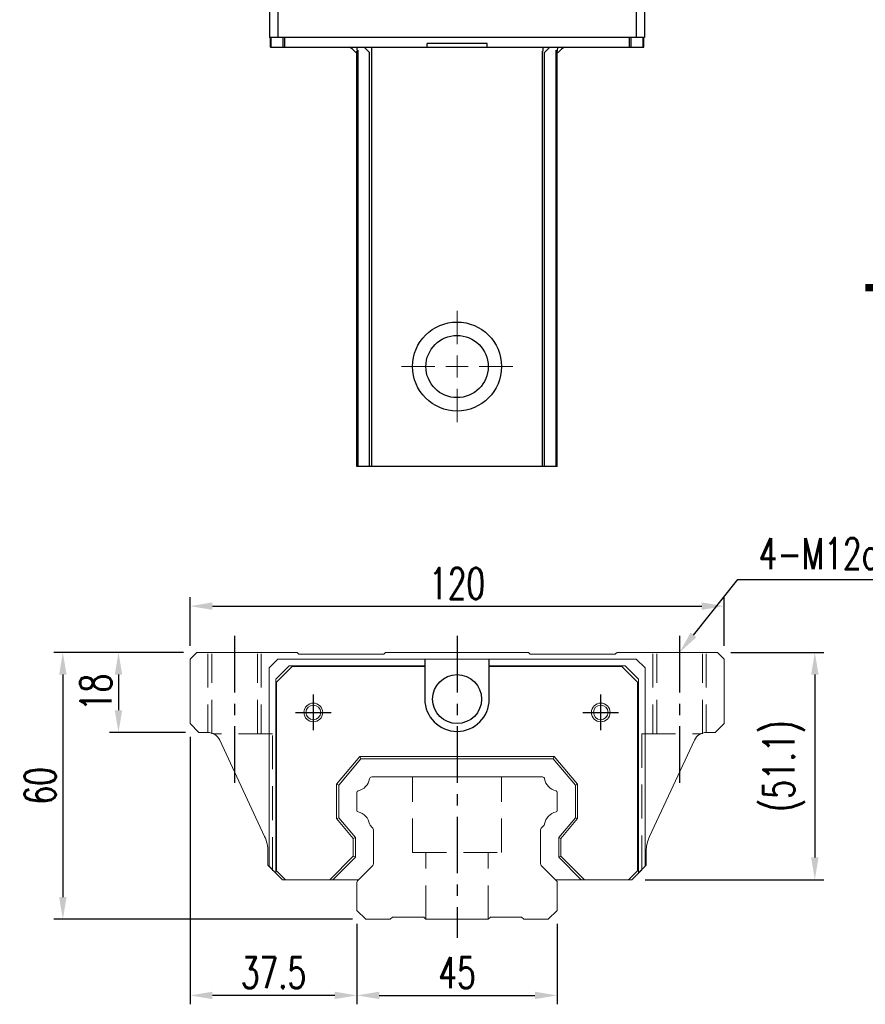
# Model space of a CAD drawing. Header units: millimetres. Extents: x 730 to 1239, y 657 to 1064.
# Tile 1 of 3: x 730 to 920, y 666 to 887. Entities that reach past the tile are written whole.
import ezdxf
from ezdxf import colors
from ezdxf.entities.mleader import LeaderData, LeaderLine
from ezdxf.enums import TextEntityAlignment as Align
from ezdxf.math import Vec2, Vec3

# ---------------------------------------------------------------- set-up
doc = ezdxf.new("R2010")
doc.units = ezdxf.units.MM
doc.header["$LTSCALE"] = 2
doc.header["$PDSIZE"] = -1
for name, pattern in [('CENTER', [10.16, 6.35, -1.27, 1.27, -1.27]), ('DASHED', [0.75, 0.5, -0.25]), ('HIDDEN', [1.905, 1.27, -0.635])]:
    doc.linetypes.add(name, pattern=pattern)
for name, color, linetype in [('CHA', 2, 'Continuous'), ('CL', 1, 'CENTER'), ('HID', 2, 'DASHED'), ('OUT', 3, 'Continuous')]:
    doc.layers.add(name, color=color, linetype=linetype)
doc.styles.add('DIM-7', font='SIMPLEX.shx', dxfattribs={"width": 0.7, "bigfont": 'chineset.shx'})
doc.styles.add('T', font='kaiu.ttf')
doc.dimstyles.new('CNS', dxfattribs={"dimtxt": 3.5, "dimasz": 2.5, "dimexe": 1, "dimexo": 1.5, "dimgap": 0.09, "dimtad": 0, "dimdsep": 46, "dimtxsty": 'DIM-7', "dimcen": 0.09, "dimclrd": 1, "dimclre": 1, "dimclrt": 4, "dimadec": 0, "dimazin": 0, "dimtfac": 1, "dimtix": 1, "dimtmove": 2, "dimatfit": 3, "dimfxl": 1, "dimtvp": 0.971429, "dimtolj": 1, "dimarcsym": 0})

# ---------------------------------------------------------------- blocks, each defined once
blk = doc.blocks.new('*D5')
at = {"color": 0, "lineweight": -2}
for p, q in [((805.66, 684.03), (805.66, 665.91)), ((850.66, 684.03), (850.66, 665.91)), ((810.66, 667.91), (845.66, 667.91))]:
    blk.add_line(p, q, dxfattribs=at)
at = {"color": 0}
for points in [[(810.66, 668.74), (810.66, 667.08), (805.66, 667.91)], [(845.66, 668.74), (845.66, 667.08), (850.66, 667.91)]]:
    blk.add_solid(points, dxfattribs=at)
at = {"layer": 'DEFPOINTS', "color": 0}
for p in [(805.66, 687.03), (850.66, 687.03), (850.66, 667.91)]:
    blk.add_point(p, dxfattribs=at)
at = {"color": 7, "insert": (828.16, 673.01), "char_height": 7, "attachment_point": 5, "style": 'DIM-7'}
blk.add_mtext('\\A1;45', dxfattribs=at)
blk = doc.blocks.new('*D6')
at = {"color": 0, "lineweight": -2}
for p, q in [((768.16, 726.03), (768.16, 665.91)), ((805.66, 684.03), (805.66, 665.91)), ((800.66, 667.91), (773.16, 667.91))]:
    blk.add_line(p, q, dxfattribs=at)
at = {"color": 0}
for points in [[(773.16, 668.74), (773.16, 667.08), (768.16, 667.91)], [(800.66, 668.74), (800.66, 667.08), (805.66, 667.91)]]:
    blk.add_solid(points, dxfattribs=at)
at = {"layer": 'DEFPOINTS', "color": 0}
for p in [(768.16, 729.03), (805.66, 687.03), (768.16, 667.91)]:
    blk.add_point(p, dxfattribs=at)
at = {"color": 7, "insert": (786.91, 673.01), "char_height": 7, "attachment_point": 5, "style": 'DIM-7'}
blk.add_mtext('\\A1;37.5', dxfattribs=at)
blk = doc.blocks.new('*D7')
at = {"color": 0, "lineweight": -2}
for p, q in [((766.66, 745.03), (750.07, 745.03)), ((752.07, 740.03), (752.07, 732.03)), ((767.16, 727.03), (750.07, 727.03))]:
    blk.add_line(p, q, dxfattribs=at)
at = {"color": 0}
for points in [[(751.23, 740.03), (752.9, 740.03), (752.07, 745.03)], [(751.23, 732.03), (752.9, 732.03), (752.07, 727.03)]]:
    blk.add_solid(points, dxfattribs=at)
at = {"layer": 'DEFPOINTS', "color": 0}
for p in [(769.66, 745.03), (752.07, 727.03), (770.16, 727.03)]:
    blk.add_point(p, dxfattribs=at)
at = {"color": 7, "insert": (746.97, 736.03), "char_height": 7, "attachment_point": 5, "rotation": 90, "style": 'DIM-7'}
blk.add_mtext('\\A1;18', dxfattribs=at)
blk = doc.blocks.new('*D9')
at = {"color": 0, "lineweight": -2}
for p, q in [((768.16, 746.53), (768.16, 757.43)), ((888.16, 746.53), (888.16, 757.43)), ((773.16, 755.43), (883.16, 755.43))]:
    blk.add_line(p, q, dxfattribs=at)
at = {"color": 0}
for points in [[(773.16, 756.27), (773.16, 754.6), (768.16, 755.43)], [(883.16, 756.27), (883.16, 754.6), (888.16, 755.43)]]:
    blk.add_solid(points, dxfattribs=at)
at = {"layer": 'DEFPOINTS', "color": 0}
for p in [(888.16, 755.43), (768.16, 743.53), (888.16, 743.53)]:
    blk.add_point(p, dxfattribs=at)
at = {"color": 7, "insert": (828.16, 760.53), "char_height": 7, "attachment_point": 5, "style": 'DIM-7'}
blk.add_mtext('\\A1;120', dxfattribs=at)
blk = doc.blocks.new('*D10')
at = {"color": 0, "lineweight": -2}
for p, q in [((889.66, 745.03), (910.57, 745.03)), ((908.57, 740.03), (908.57, 698.93)), ((870.41, 693.93), (910.57, 693.93))]:
    blk.add_line(p, q, dxfattribs=at)
at = {"color": 0}
for points in [[(907.73, 740.03), (909.4, 740.03), (908.57, 745.03)], [(907.73, 698.93), (909.4, 698.93), (908.57, 693.93)]]:
    blk.add_solid(points, dxfattribs=at)
at = {"layer": 'DEFPOINTS', "color": 0}
for p in [(886.66, 745.03), (867.41, 693.93), (908.57, 693.93)]:
    blk.add_point(p, dxfattribs=at)
at = {"color": 7, "insert": (901.63, 719.48), "char_height": 7, "attachment_point": 5, "rotation": 90, "style": 'DIM-7'}
blk.add_mtext('\\A1;(51.1)', dxfattribs=at)
blk = doc.blocks.new('*D19')
at = {"color": 0, "lineweight": -2}
for p, q in [((766.66, 745.03), (737.56, 745.03)), ((739.56, 740.03), (739.56, 690.03)), ((804.66, 685.03), (737.56, 685.03))]:
    blk.add_line(p, q, dxfattribs=at)
at = {"color": 0}
for points in [[(738.73, 740.03), (740.39, 740.03), (739.56, 745.03)], [(738.73, 690.03), (740.39, 690.03), (739.56, 685.03)]]:
    blk.add_solid(points, dxfattribs=at)
at = {"layer": 'DEFPOINTS', "color": 0}
for p in [(769.66, 745.03), (739.56, 685.03), (807.66, 685.03)]:
    blk.add_point(p, dxfattribs=at)
at = {"color": 7, "insert": (734.46, 715.03), "char_height": 7, "attachment_point": 5, "rotation": 90, "style": 'DIM-7'}
blk.add_mtext('\\A1;60', dxfattribs=at)
blk = doc.blocks.new('SW_CENTERMARKSYMBOL_2')
at = {"color": 0, "linetype": 'Continuous', "lineweight": 18}
for p, q in [((0, 5), (0, 12.5)), ((0, 0), (0, 2.5)), ((-5, 0), (-12.5, 0)), ((0, 0), (-2.5, 0)), ((0, 0), (0, -2.5)), ((0, 0), (2.5, 0)), ((5, 0), (12.5, 0)), ((0, -5), (0, -12.5))]:
    blk.add_line(p, q, dxfattribs=at)

msp = doc.modelspace()

# ---------------------------------------------------------------- linework, layer by layer
at = {"color": 7, "linetype": 'Continuous', "lineweight": 25}
for p, q in [((786.008, 896.809), (786.008, 883.309)), ((787.908, 896.809), (787.908, 883.309)), ((868.408, 896.809), (868.408, 883.309)), ((870.308, 896.809), (870.308, 883.309)), ((787.908, 883.309), (786.008, 883.309)), ((786.208, 881.109), (786.208, 883.309)), ((786.355, 881.109), (786.355, 883.309)), ((868.408, 883.309), (787.908, 883.309)), ((789.062, 881.109), (789.062, 883.309)), ((789.415, 881.109), (789.415, 883.309)), ((834.908, 881.909), (821.408, 881.909)), ((821.408, 881.109), (821.408, 881.909)), ((834.908, 881.109), (834.908, 881.909)), ((866.901, 881.109), (866.901, 883.309)), ((867.255, 881.109), (867.255, 883.309)), ((870.308, 883.309), (868.408, 883.309)), ((869.962, 881.109), (869.962, 883.309)), ((870.108, 881.109), (870.108, 883.309)), ((786.208, 881.109), (786.355, 881.109)), ((786.355, 881.109), (789.062, 881.109)), ((789.062, 881.109), (789.415, 881.109)), ((789.415, 881.109), (821.408, 881.109)), ((804.693, 880.633), (804.02, 881.109)), ((804.217, 881.109), (805.417, 879.909)), ((805.658, 879.909), (805.417, 879.909)), ((805.566, 881.109), (805.688, 880.327)), ((805.658, 786.809), (805.658, 880.204)), ((805.898, 786.809), (805.898, 880.445)), ((807.307, 881.109), (808.425, 879.989)), ((808.474, 786.809), (808.474, 880.024)), ((808.904, 881.109), (808.904, 880.213)), ((808.968, 786.809), (808.968, 880.217)), ((821.408, 881.109), (834.908, 881.109)), ((834.908, 881.109), (866.901, 881.109)), ((847.348, 786.809), (847.348, 880.217)), ((847.412, 881.109), (847.412, 880.213)), ((847.843, 786.809), (847.843, 880.024)), ((849.009, 881.109), (847.892, 879.989)), ((850.419, 786.809), (850.419, 880.445)), ((850.751, 881.109), (850.628, 880.327)), ((850.658, 786.809), (850.658, 880.204)), ((850.9, 879.909), (850.658, 879.909)), ((852.1, 881.109), (850.9, 879.909)), ((852.297, 881.109), (851.624, 880.633)), ((866.901, 881.109), (867.255, 881.109)), ((867.255, 881.109), (869.962, 881.109)), ((869.962, 881.109), (870.108, 881.109)), ((847.348, 786.809), (808.968, 786.809))]:
    msp.add_line(p, q, dxfattribs=at)
for radius in [10, 7]:
    msp.add_circle((828.158, 809.309), radius, dxfattribs=at)
for points, knots in [([(805.898, 786.809), (805.836, 786.809), (805.771, 786.809), (805.681, 786.809), (805.658, 786.809), (805.658, 786.809)], [0, 0, 0, 0, 0.5, 0.5, 1, 1, 1, 1]), ([(808.474, 786.809), (808.427, 786.809), (808.333, 786.809), (808.043, 786.809), (807.848, 786.809), (807.376, 786.809), (807.1, 786.809), (806.514, 786.809), (806.203, 786.809), (805.898, 786.809)], [0, 0, 0, 0, 0.25, 0.25, 0.5, 0.5, 0.75, 0.75, 1, 1, 1, 1]), ([(808.968, 786.809), (808.914, 786.809), (808.856, 786.809), (808.744, 786.809), (808.689, 786.809), (808.595, 786.809), (808.556, 786.809), (808.5, 786.809), (808.482, 786.809), (808.474, 786.809)], [0, 0, 0, 0, 0.25, 0.25, 0.5, 0.5, 0.75, 0.75, 1, 1, 1, 1]), ([(847.843, 786.809), (847.834, 786.809), (847.817, 786.809), (847.76, 786.809), (847.721, 786.809), (847.627, 786.809), (847.573, 786.809), (847.46, 786.809), (847.403, 786.809), (847.348, 786.809)], [0, 0, 0, 0, 0.25, 0.25, 0.5, 0.5, 0.75, 0.75, 1, 1, 1, 1]), ([(850.419, 786.809), (850.113, 786.809), (849.803, 786.809), (849.216, 786.809), (848.941, 786.809), (848.469, 786.809), (848.273, 786.809), (847.984, 786.809), (847.89, 786.809), (847.843, 786.809)], [0, 0, 0, 0, 0.25, 0.25, 0.5, 0.5, 0.75, 0.75, 1, 1, 1, 1]), ([(850.658, 786.809), (850.658, 786.809), (850.636, 786.809), (850.546, 786.809), (850.48, 786.809), (850.419, 786.809)], [0, 0, 0, 0, 0.5, 0.5, 1, 1, 1, 1])]:
    msp.add_open_spline(points, degree=3, knots=knots, dxfattribs=at)
at = {"layer": 'CL', "color": 0}
for p, q in [((778.158, 748.732), (778.158, 713.816)), ((828.158, 748.732), (828.158, 680.89)), ((878.158, 748.732), (878.158, 713.816)), ((795.858, 727.532), (795.858, 735.532)), ((860.458, 727.532), (860.458, 735.532)), ((791.858, 731.532), (799.858, 731.532)), ((856.458, 731.532), (864.458, 731.532))]:
    msp.add_line(p, q, dxfattribs=at)
at = {"layer": 'HID', "color": 0, "linetype": 'HIDDEN', "lineweight": 0, "ltscale": 3}
for p, q in [((772.158, 744.732), (772.158, 727.031)), ((773.033, 726.732), (773.033, 744.732)), ((783.283, 726.732), (783.283, 744.732)), ((784.158, 744.732), (784.158, 726.732)), ((872.158, 744.732), (872.158, 726.732)), ((873.033, 726.732), (873.033, 744.732)), ((883.283, 726.732), (883.283, 744.732)), ((884.158, 744.732), (884.158, 727.031)), ((786.658, 726.732), (773.397, 726.732)), ((786.658, 695.882), (786.658, 726.732)), ((869.658, 726.732), (869.658, 695.882)), ((869.658, 726.732), (882.92, 726.732)), ((818.158, 700.032), (818.158, 717.032)), ((838.158, 700.032), (838.158, 717.032)), ((818.158, 700.032), (838.158, 700.032)), ((821.158, 685.032), (821.158, 700.032)), ((835.158, 685.032), (835.158, 700.032))]:
    msp.add_line(p, q, dxfattribs=at)
at = {"layer": 'OUT', "color": 0, "linetype": 'Continuous', "lineweight": 15}
for p, q in [((768.158, 743.532), (769.658, 745.032)), ((769.658, 745.032), (792.208, 745.032)), ((792.208, 745.032), (792.462, 744.778)), ((792.815, 744.632), (811.501, 744.632)), ((811.855, 744.778), (812.108, 745.032)), ((812.108, 745.032), (844.208, 745.032)), ((844.208, 745.032), (844.462, 744.778)), ((844.815, 744.632), (863.501, 744.632)), ((863.855, 744.778), (864.108, 745.032)), ((864.108, 745.032), (886.658, 745.032)), ((886.658, 745.032), (888.158, 743.532)), ((768.158, 729.032), (768.158, 743.532)), ((787.908, 743.532), (785.908, 741.532)), ((787.408, 739.032), (790.408, 742.032)), ((791.108, 741.832), (787.608, 738.332)), ((821.408, 743.532), (787.908, 743.532)), ((790.408, 742.032), (820.908, 742.032)), ((820.908, 741.832), (791.108, 741.832)), ((834.908, 743.532), (821.408, 743.532)), ((868.408, 743.532), (834.908, 743.532)), ((835.408, 742.032), (865.908, 742.032)), ((865.208, 741.832), (835.408, 741.832)), ((868.708, 738.332), (865.208, 741.832)), ((865.908, 742.032), (868.908, 739.032)), ((870.408, 741.532), (868.408, 743.532)), ((888.158, 743.532), (888.158, 729.032)), ((785.908, 741.532), (785.908, 696.932)), ((870.408, 696.932), (870.408, 741.532)), ((787.408, 695.432), (787.408, 739.032)), ((787.608, 738.332), (787.608, 695.932)), ((868.708, 695.932), (868.708, 738.332)), ((868.908, 739.032), (868.908, 695.432)), ((770.158, 727.032), (768.158, 729.032)), ((888.158, 729.032), (886.158, 727.032)), ((772.089, 727.032), (770.158, 727.032)), ((886.158, 727.032), (884.227, 727.032)), ((784.909, 703.639), (774.808, 725.3)), ((881.508, 725.3), (871.408, 703.639)), ((801.058, 715.385), (806.3, 721.632)), ((806.533, 721.132), (801.558, 715.203)), ((806.3, 721.632), (806.533, 721.132)), ((806.3, 721.632), (850.017, 721.632)), ((849.784, 721.132), (806.533, 721.132)), ((850.017, 721.632), (849.784, 721.132)), ((854.758, 715.203), (849.784, 721.132)), ((850.017, 721.632), (855.258, 715.385)), ((801.058, 707.679), (801.058, 715.385)), ((801.558, 715.203), (801.058, 715.385)), ((801.558, 715.203), (801.558, 707.861)), ((847.348, 717.032), (808.968, 717.032)), ((855.258, 715.385), (854.758, 715.203)), ((854.758, 707.861), (854.758, 715.203)), ((855.258, 715.385), (855.258, 707.679)), ((805.658, 713.602), (805.658, 709.462)), ((850.658, 709.462), (850.658, 713.602)), ((801.058, 707.679), (801.558, 707.861)), ((804.808, 703.209), (801.058, 707.679)), ((801.558, 707.861), (805.308, 703.391)), ((851.008, 703.391), (854.758, 707.861)), ((855.258, 707.679), (851.508, 703.209)), ((855.258, 707.679), (854.758, 707.861)), ((808.615, 706.178), (809.115, 705.678)), ((809.408, 704.971), (809.408, 697.696)), ((846.908, 697.696), (846.908, 704.971)), ((847.201, 705.678), (847.702, 706.178)), ((804.808, 703.209), (805.308, 703.391)), ((804.808, 699.187), (804.808, 703.209)), ((805.308, 703.391), (805.308, 698.98)), ((851.008, 698.98), (851.008, 703.391)), ((851.508, 703.209), (851.008, 703.391)), ((851.508, 703.209), (851.508, 699.187)), ((785.658, 700.258), (785.658, 697.182)), ((870.658, 697.182), (870.658, 700.258)), ((799.553, 693.932), (804.808, 699.187)), ((805.308, 698.98), (800.26, 693.932)), ((804.808, 699.187), (805.308, 698.98)), ((851.008, 698.98), (851.508, 699.187)), ((856.057, 693.932), (851.008, 698.98)), ((851.508, 699.187), (856.764, 693.932)), ((785.658, 697.182), (788.908, 693.932)), ((785.908, 696.932), (787.408, 695.432)), ((788.908, 693.932), (787.408, 695.432)), ((787.608, 695.932), (789.608, 693.932)), ((809.115, 696.989), (805.805, 693.678)), ((850.512, 693.678), (847.201, 696.989)), ((866.708, 693.932), (868.708, 695.932)), ((867.408, 693.932), (870.658, 697.182)), ((868.908, 695.432), (867.408, 693.932)), ((868.908, 695.432), (870.408, 696.932)), ((789.608, 693.932), (788.908, 693.932)), ((789.608, 693.932), (799.553, 693.932)), ((800.26, 693.932), (799.553, 693.932)), ((800.26, 693.932), (806.058, 693.932)), ((805.658, 693.325), (805.658, 687.032)), ((850.258, 693.932), (856.057, 693.932)), ((850.658, 687.032), (850.658, 693.325)), ((856.764, 693.932), (856.057, 693.932)), ((856.764, 693.932), (866.708, 693.932)), ((867.408, 693.932), (866.708, 693.932)), ((805.658, 687.032), (807.658, 685.032)), ((848.658, 685.032), (850.658, 687.032)), ((807.658, 685.032), (813.158, 685.032)), ((813.158, 685.032), (813.658, 685.532)), ((813.658, 685.532), (820.658, 685.532)), ((820.658, 685.532), (821.158, 685.032)), ((821.158, 685.032), (835.158, 685.032)), ((835.158, 685.032), (835.658, 685.532)), ((835.658, 685.532), (842.658, 685.532)), ((842.658, 685.532), (843.158, 685.032)), ((843.158, 685.032), (848.658, 685.032))]:
    msp.add_line(p, q, dxfattribs=at)
at = {"layer": 'OUT', "color": 0}
for p, q in [((820.908, 743.532), (820.908, 734.532)), ((835.408, 734.532), (835.408, 743.532))]:
    msp.add_line(p, q, dxfattribs=at)
msp.add_circle((828.158, 734.532), 5.5, dxfattribs=at)
at = {"layer": 'OUT', "color": 0, "linetype": 'Continuous', "lineweight": 15}
for centre, radius in [((795.858, 731.532), 2.1), ((795.858, 731.532), 1.65), ((860.458, 731.532), 2.1), ((860.458, 731.532), 1.65)]:
    msp.add_circle(centre, radius, dxfattribs=at)
for centre, radius, start, end in [((792.815, 745.132), 0.5, 225, 270), ((811.501, 745.132), 0.5, 270, 315), ((844.815, 745.132), 0.5, 225, 270), ((863.501, 745.132), 0.5, 270, 315), ((772.089, 724.032), 3, 25, 90), ((884.227, 724.032), 3, 90, 155), ((805.241, 717.099), 3.27, 281.5912, 351.34524), ((808.968, 716.532), 0.5, 90, 171.34524), ((847.348, 716.532), 0.5, 8.65476, 90), ((851.076, 717.099), 3.27, 188.65476, 258.4088), ((805.958, 713.602), 0.3, 101.5912, 180.00001), ((850.358, 713.602), 0.3, 359.99999, 78.4088), ((805.958, 709.462), 0.3, 179.99999, 258.40879), ((805.241, 705.965), 3.27, 8.65476, 78.4088), ((851.076, 705.965), 3.27, 101.5912, 171.34524), ((850.358, 709.462), 0.3, 281.59121, 0.00001), ((808.968, 706.532), 0.5, 188.65476, 225), ((847.348, 706.532), 0.5, 315, 351.34524), ((808.408, 704.971), 1, 359.99999, 45), ((847.908, 704.971), 1, 135, 180.00001), ((777.658, 700.258), 8, 0, 25), ((878.658, 700.258), 8, 155, 180), ((808.408, 697.696), 1, 315.00001, 0.00001), ((847.908, 697.696), 1, 179.99999, 225), ((806.158, 693.325), 0.5, 135.00023, 180.00001), ((850.158, 693.325), 0.5, 360, 45)]:
    msp.add_arc(centre, radius, start, end, dxfattribs=at)
at = {"layer": 'OUT', "color": 0}
msp.add_arc((828.158, 734.532), 7.25, 180, 0, dxfattribs=at)

# ---------------------------------------------------------------- block references
at = {"color": 7, "linetype": 'Continuous', "lineweight": 0}
msp.add_blockref('SW_CENTERMARKSYMBOL_2', (828.158, 809.309), dxfattribs=at)

# ---------------------------------------------------------------- texts
at = {"layer": 'CHA', "color": 0, "style": 'T'}
msp.add_text('TRH45FL-XNC', height=15, dxfattribs=at).set_placement((975.499, 820.355), align=Align.MIDDLE)

# ---------------------------------------------------------------- dimensions: what is measured, and where the dimension line sits
at = {"color": 0}
for base, p1, p2, picture, middle in [((888.158, 755.435), (768.158, 743.532), (888.158, 743.532), '*D9', (828.158, 760.535)), ((768.158, 667.908), (805.658, 687.032), (768.158, 729.032), '*D6', (786.908, 673.008)), ((850.658, 667.908), (805.658, 687.032), (850.658, 687.032), '*D5', (828.158, 673.008))]:
    dim = msp.add_linear_dim(base=base, p1=p1, p2=p2, dimstyle='CNS', override={"dimscale": 2, "dimgap": 0.8, "dimtad": 1, "dimclrd": 0, "dimclre": 0, "dimclrt": 7, "dimtmove": 1}, dxfattribs=at)
    dim.commit()
    dim.dimension.update_dxf_attribs({"geometry": picture, "text_midpoint": middle})
for base, p2, picture, middle in [((739.558, 685.032), (807.658, 685.032), '*D19', (734.458, 715.032)), ((752.065, 727.032), (770.158, 727.032), '*D7', (746.965, 736.032))]:
    dim = msp.add_linear_dim(base=base, p1=(769.658, 745.032), p2=p2, angle=90, dimstyle='CNS', override={"dimscale": 2, "dimgap": 0.8, "dimtad": 1, "dimclrd": 0, "dimclre": 0, "dimclrt": 7, "dimtmove": 1}, dxfattribs=at)
    dim.commit()
    dim.dimension.update_dxf_attribs({"geometry": picture, "text_midpoint": middle})
dim = msp.add_linear_dim(base=(908.565, 693.932), p1=(886.658, 745.032), p2=(867.408, 693.932), angle=90, text='(<>)', dimstyle='CNS', override={"dimscale": 2, "dimgap": 0.8, "dimtad": 1, "dimclrd": 0, "dimclre": 0, "dimclrt": 7, "dimtmove": 1}, dxfattribs=at)
dim.commit()
dim.dimension.update_dxf_attribs({"geometry": '*D10', "text_midpoint": (901.632, 719.482)})

# ---------------------------------------------------------------- leaders
ml = msp.add_multileader_mtext('Standard', dxfattribs=at)
ml.set_content('{\\C7;4-M12dp18,%%C17}', color=4, style='DIM-7')
ml.set_leader_properties(color=7)
ml.build(insert=Vec2(0, 0))
ml.multileader.update_dxf_attribs({"text_left_attachment_type": 6, "text_right_attachment_type": 6, "dogleg_length": 0.36, "arrow_head_size": 5, "scale": 2})
ctx = ml.context
ctx.base_point, ctx.scale, ctx.char_height, ctx.arrow_head_size, ctx.landing_gap_size, ctx.plane_origin = Vec3(891.979, 761.398), 2, 7, 5, 4, Vec3(878.158, 745.032)
ctx.left_attachment, ctx.right_attachment = 6, 6
notes = []
notes.append((ctx, [(0, (1, 1, 0), (891.259, 761.398), (1, 0), 0.72, [(0, [(878.158, 745.032)], 0, [])])]))
ctx.mtext.insert, ctx.mtext.flow_direction = Vec3(895.979, 770.732), 5
for ctx, leaders in notes:
    for number, flags, end, landing, length, lines in leaders:
        leader = LeaderData()
        leader.index, (leader.has_last_leader_line, leader.has_dogleg_vector, leader.attachment_direction) = number, flags
        leader.last_leader_point, leader.dogleg_vector, leader.dogleg_length = Vec3(end), Vec3(landing), length
        for number, points, colour, breaks in lines:
            line = LeaderLine()
            line.index, line.vertices, line.color, line.breaks = number, Vec3.list(points), colors.encode_raw_color(colour), breaks
            leader.lines.append(line)
        ctx.leaders.append(leader)

doc.saveas('drawing.dxf')
